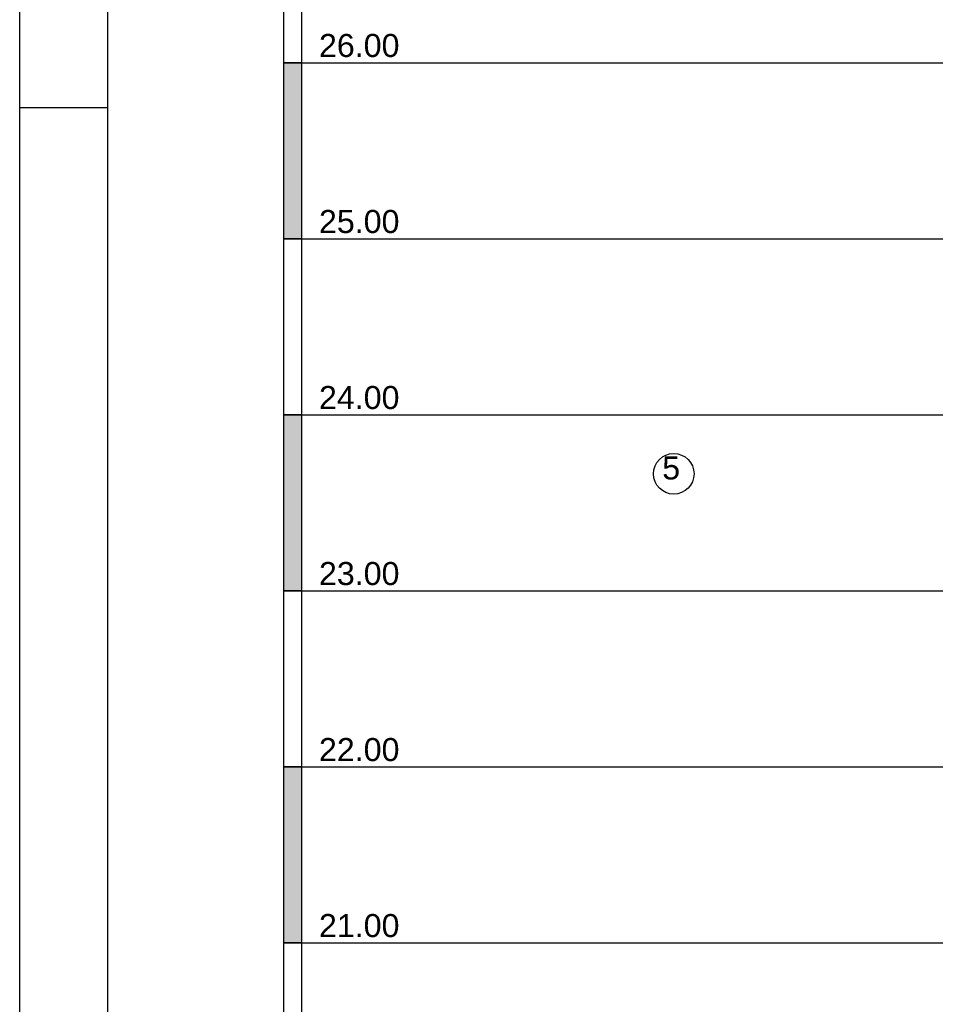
# Model space of a CAD drawing. Extents: x 20 to 841, y 890 to 1189.
# Tile 2 of 50: x 20 to 72, y 1030 to 1085. Entities that reach past the tile are written whole.
import ezdxf

# ---------------------------------------------------------------- set-up
doc = ezdxf.new("R2010")
doc.units = 0
doc.styles.add('Arial', font='Arial')

msp = doc.modelspace()

# ---------------------------------------------------------------- linework, layer by layer
at = {"layer": 'WBBlatt', "color": 7, "linetype": 'CONTINUOUS'}
for points in [[(20, 910.454), (20, 1189)], [(25, 895.454), (25, 1184), (836, 1184), (836, 895.454), (25, 895.454)], [(25, 1080.45), (20, 1080.45)]]:
    msp.add_lwpolyline(points, dxfattribs=at)
at = {"layer": 'WBExSyTx', "color": 7, "linetype": 'CONTINUOUS'}
msp.add_circle((57.154, 1059.65), 1.154, dxfattribs=at)
at = {"layer": 'WBMassGr', "color": 1, "linetype": 'CONTINUOUS'}
for points in [[(35, 1083), (35, 1093), (36, 1093), (36, 1083), (35, 1083)], [(35, 1073), (35, 1083), (36, 1083), (36, 1073), (35, 1073)], [(35, 1063), (35, 1073), (36, 1073), (36, 1063), (35, 1063)], [(35, 1053), (35, 1063), (36, 1063), (36, 1053), (35, 1053)], [(35, 1043), (35, 1053), (36, 1053), (36, 1043), (35, 1043)], [(35, 1033), (35, 1043), (36, 1043), (36, 1033), (35, 1033)], [(35, 1023), (35, 1033), (36, 1033), (36, 1023), (35, 1023)]]:
    msp.add_lwpolyline(points, dxfattribs=at)
at = {"layer": 'WBMassGr', "color": 7, "linetype": 'CONTINUOUS'}
for points in [[(36, 1083), (46, 1083)], [(46, 1083), (705, 1083)], [(36, 1073), (46, 1073)], [(46, 1073), (705, 1073)], [(36, 1063), (46, 1063)], [(46, 1063), (705, 1063)], [(36, 1053), (46, 1053)], [(46, 1053), (705, 1053)], [(36, 1043), (46, 1043)], [(46, 1043), (705, 1043)], [(36, 1033), (46, 1033)], [(46, 1033), (705, 1033)]]:
    msp.add_lwpolyline(points, dxfattribs=at)
at = {"layer": 'WBMassGr', "color": 1, "linetype": 'CONTINUOUS'}
for points in [[(35, 1073), (35, 1083), (36, 1073), (36, 1083)], [(35, 1053), (35, 1063), (36, 1053), (36, 1063)], [(35, 1033), (35, 1043), (36, 1033), (36, 1043)]]:
    msp.add_solid(points, dxfattribs=at)

# ---------------------------------------------------------------- texts
at = {"layer": 'WBExSyTx', "color": 7, "style": 'Arial'}
msp.add_text('5 ', height=1.3088, dxfattribs=at).set_placement((56.5, 1059.33))
at = {"layer": 'WBMassTx', "color": 7, "style": 'Arial'}
for s, p in [('26.00', (37, 1083.33)), ('25.00', (37, 1073.33)), ('24.00', (37, 1063.33)), ('23.00', (37, 1053.33)), ('22.00', (37, 1043.33)), ('21.00', (37, 1033.33))]:
    msp.add_text(s, height=1.3088, dxfattribs=at).set_placement(p)

doc.saveas('drawing.dxf')
